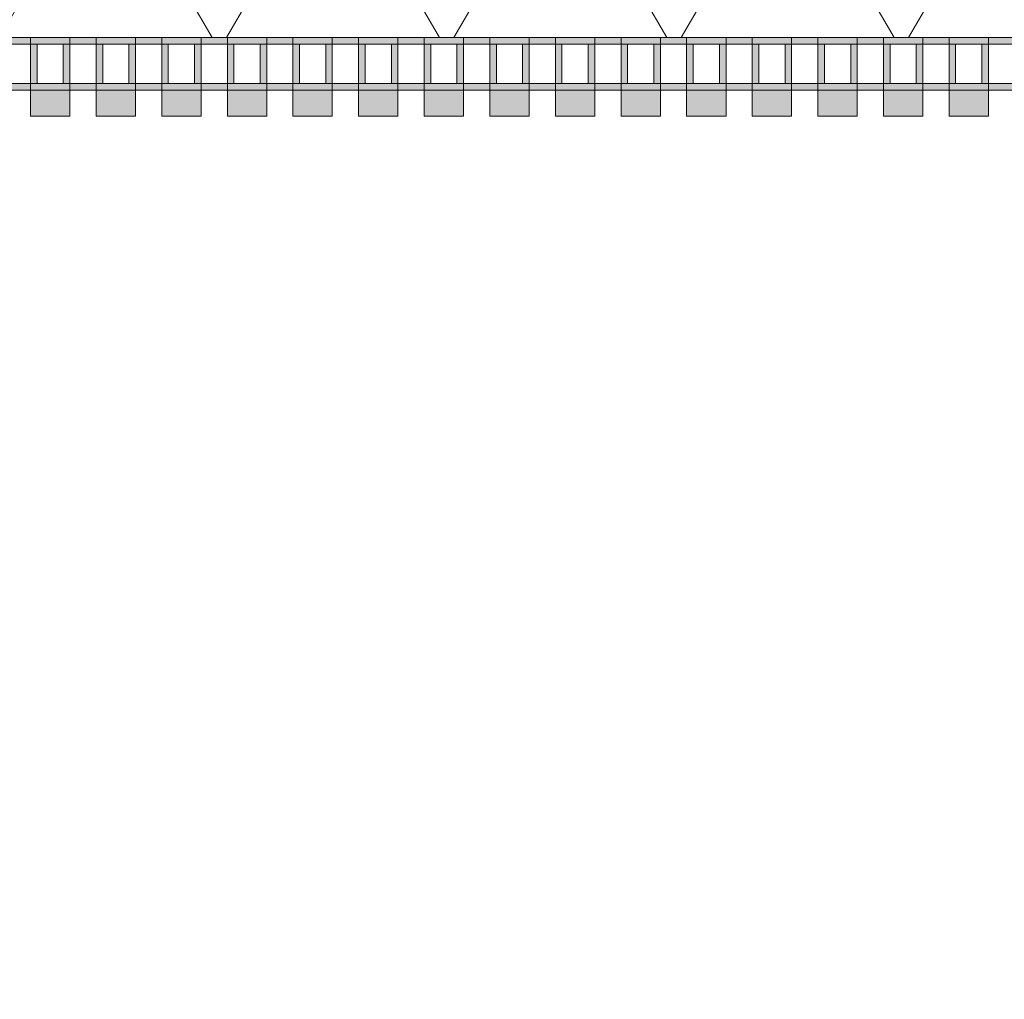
# Model space of a CAD drawing. Header units: metres. Extents: x -167 to 233, y -155 to 122.
# Tile 96 of 176: x 50.424 to 51.174, y 27.477 to 28.223. Entities that reach past the tile are written whole.
import ezdxf

# ---------------------------------------------------------------- set-up
doc = ezdxf.new("R2010")
doc.units = ezdxf.units.M
doc.header["$MEASUREMENT"] = 0
doc.layers.add('50 Sanitäreinrichtung', color=7, linetype='Continuous')
doc.layers.add('94 Genehmigungsplanung Bemaßung', color=7, linetype='Continuous')
doc.styles.add('ERSTELLTER_STIL_1', font='arial.ttf')
doc.dimstyles.new('ERSTELLTER_STIL__1', dxfattribs={"dimtxt": 0.25, "dimasz": 0.19, "dimexe": 0.18, "dimexo": 0.1, "dimgap": 0, "dimtad": 1, "dimtih": 1, "dimtoh": 1, "dimzin": 0, "dimdsep": 46, "dimtxsty": 'ERSTELLTER_STIL_1', "dimblk": 'ARROWHEAD_6', "dimblk1": 'ARROWHEAD_6', "dimblk2": 'ARROWHEAD_6', "dimcen": 0.09, "dimclrd": 7, "dimclre": 7, "dimclrt": 7, "dimazin": 0, "dimtfac": 1, "dimtdec": 4, "dimtmove": 0, "dimatfit": 3, "dimfxl": 1, "dimtolj": 1, "dimtzin": 0, "dimarcsym": 0})
doc.dimstyles.new('ERSTELLTER_STIL__2', dxfattribs={"dimtxt": 0.25, "dimasz": 0.19, "dimexe": 0.18, "dimexo": 0.1, "dimgap": 0, "dimtad": 1, "dimzin": 0, "dimdsep": 46, "dimtxsty": 'ERSTELLTER_STIL_1', "dimblk": 'ARROWHEAD_6', "dimblk1": 'ARROWHEAD_6', "dimblk2": 'ARROWHEAD_6', "dimcen": 0.09, "dimclrd": 7, "dimclre": 7, "dimclrt": 7, "dimazin": 0, "dimtfac": 1, "dimtdec": 4, "dimtmove": 0, "dimatfit": 3, "dimfxl": 1, "dimtolj": 1, "dimtzin": 0, "dimarcsym": 0})

# ---------------------------------------------------------------- blocks, each defined once
blk = doc.blocks.new('Rechteck Raster Kassetten Fassade - ACB_2')
at = {"layer": '50 Sanitäreinrichtung', "linetype": 'Continuous', "lineweight": 0, "true_color": 0x9e9e9e}
for points in [[(12.64, 0.17), (12.64, 0.19), (12.61, 0.19), (12.61, 0.17)], [(12.69, 0.17), (12.69, 0.19), (12.66, 0.19), (12.66, 0.17)], [(12.74, 0.17), (12.74, 0.19), (12.71, 0.19), (12.71, 0.17)], [(12.79, 0.17), (12.79, 0.19), (12.76, 0.19), (12.76, 0.17)], [(12.84, 0.17), (12.84, 0.19), (12.81, 0.19), (12.81, 0.17)], [(12.89, 0.17), (12.89, 0.19), (12.86, 0.19), (12.86, 0.17)], [(12.94, 0.17), (12.94, 0.19), (12.91, 0.19), (12.91, 0.17)], [(12.99, 0.17), (12.99, 0.19), (12.96, 0.19), (12.96, 0.17)], [(13.04, 0.17), (13.04, 0.19), (13.01, 0.19), (13.01, 0.17)], [(13.09, 0.17), (13.09, 0.19), (13.06, 0.19), (13.06, 0.17)], [(13.14, 0.17), (13.14, 0.19), (13.11, 0.19), (13.11, 0.17)], [(13.19, 0.17), (13.19, 0.19), (13.16, 0.19), (13.16, 0.17)], [(13.24, 0.17), (13.24, 0.19), (13.21, 0.19), (13.21, 0.17)], [(13.29, 0.17), (13.29, 0.19), (13.26, 0.19), (13.26, 0.17)], [(13.34, 0.17), (13.34, 0.19), (13.31, 0.19), (13.31, 0.17)], [(12.56, 0.13), (12.61, 0.13), (12.61, 0.135), (12.565, 0.135), (12.565, 0.165), (12.61, 0.165), (12.61, 0.17), (12.56, 0.17)], [(12.61, 0.13), (12.66, 0.13), (12.66, 0.135), (12.615, 0.135), (12.615, 0.165), (12.66, 0.165), (12.66, 0.17), (12.61, 0.17)], [(12.66, 0.13), (12.71, 0.13), (12.71, 0.135), (12.665, 0.135), (12.665, 0.165), (12.71, 0.165), (12.71, 0.17), (12.66, 0.17)], [(12.71, 0.13), (12.76, 0.13), (12.76, 0.135), (12.715, 0.135), (12.715, 0.165), (12.76, 0.165), (12.76, 0.17), (12.71, 0.17)], [(12.76, 0.13), (12.81, 0.13), (12.81, 0.135), (12.765, 0.135), (12.765, 0.165), (12.81, 0.165), (12.81, 0.17), (12.76, 0.17)], [(12.81, 0.13), (12.86, 0.13), (12.86, 0.135), (12.815, 0.135), (12.815, 0.165), (12.86, 0.165), (12.86, 0.17), (12.81, 0.17)], [(12.86, 0.13), (12.91, 0.13), (12.91, 0.135), (12.865, 0.135), (12.865, 0.165), (12.91, 0.165), (12.91, 0.17), (12.86, 0.17)], [(12.91, 0.13), (12.96, 0.13), (12.96, 0.135), (12.915, 0.135), (12.915, 0.165), (12.96, 0.165), (12.96, 0.17), (12.91, 0.17)], [(12.96, 0.17), (12.96, 0.13), (13.01, 0.13), (13.01, 0.135), (12.965, 0.135), (12.965, 0.165), (13.01, 0.165), (13.01, 0.17)], [(13.01, 0.13), (13.06, 0.13), (13.06, 0.135), (13.015, 0.135), (13.015, 0.165), (13.06, 0.165), (13.06, 0.17), (13.01, 0.17)], [(13.06, 0.13), (13.11, 0.13), (13.11, 0.135), (13.065, 0.135), (13.065, 0.165), (13.11, 0.165), (13.11, 0.17), (13.06, 0.17)], [(13.11, 0.13), (13.16, 0.13), (13.16, 0.135), (13.115, 0.135), (13.115, 0.165), (13.16, 0.165), (13.16, 0.17), (13.11, 0.17)], [(13.16, 0.13), (13.21, 0.13), (13.21, 0.135), (13.165, 0.135), (13.165, 0.165), (13.21, 0.165), (13.21, 0.17), (13.16, 0.17)], [(13.21, 0.13), (13.26, 0.13), (13.26, 0.135), (13.215, 0.135), (13.215, 0.165), (13.26, 0.165), (13.26, 0.17), (13.21, 0.17)], [(13.26, 0.13), (13.31, 0.13), (13.31, 0.135), (13.265, 0.135), (13.265, 0.165), (13.31, 0.165), (13.31, 0.17), (13.26, 0.17)], [(13.31, 0.13), (13.36, 0.13), (13.36, 0.135), (13.315, 0.135), (13.315, 0.165), (13.36, 0.165), (13.36, 0.17), (13.31, 0.17)], [(12.635, 0.165), (12.635, 0.135), (12.64, 0.135), (12.64, 0.165)], [(12.685, 0.165), (12.685, 0.135), (12.69, 0.135), (12.69, 0.165)], [(12.735, 0.165), (12.735, 0.135), (12.74, 0.135), (12.74, 0.165)], [(12.785, 0.165), (12.785, 0.135), (12.79, 0.135), (12.79, 0.165)], [(12.835, 0.165), (12.835, 0.135), (12.84, 0.135), (12.84, 0.165)], [(12.885, 0.165), (12.885, 0.135), (12.89, 0.135), (12.89, 0.165)], [(12.935, 0.165), (12.935, 0.135), (12.94, 0.135), (12.94, 0.165)], [(12.985, 0.135), (12.99, 0.135), (12.99, 0.165), (12.985, 0.165)], [(13.035, 0.135), (13.04, 0.135), (13.04, 0.165), (13.035, 0.165)], [(13.085, 0.165), (13.085, 0.135), (13.09, 0.135), (13.09, 0.165)], [(13.135, 0.165), (13.135, 0.135), (13.14, 0.135), (13.14, 0.165)], [(13.185, 0.165), (13.185, 0.135), (13.19, 0.135), (13.19, 0.165)], [(13.235, 0.165), (13.235, 0.135), (13.24, 0.135), (13.24, 0.165)], [(13.285, 0.165), (13.285, 0.135), (13.29, 0.135), (13.29, 0.165)], [(13.335, 0.165), (13.335, 0.135), (13.34, 0.135), (13.34, 0.165)]]:
    blk.add_hatch(color=253, dxfattribs=at).paths.add_polyline_path(points)
at = {"layer": '50 Sanitäreinrichtung', "linetype": 'Continuous', "lineweight": 18}
h = blk.add_hatch(dxfattribs=at)
h.set_pattern_fill('Dämmung__weich_0001', color=8, style=0, pattern_type=2)
h.set_pattern_definition([(60, (0, 0), (-0.1299038, 0.075), []), (120, (0, 0), (0.1299038, 0.075), [])])
h.paths.add_polyline_path([(0, 0), (20.25, 0), (20.38, 0.13), (0, 0.13)])
at = {"layer": '50 Sanitäreinrichtung', "color": 251, "linetype": 'Continuous', "lineweight": 18, "true_color": 0x5f5f5f}
for p, q in [((12.64, 0.19), (12.61, 0.19)), ((12.61, 0.19), (12.61, 0.17)), ((12.64, 0.19), (12.61, 0.19)), ((12.61, 0.19), (12.61, 0.17)), ((12.64, 0.19), (12.64, 0.17)), ((12.64, 0.19), (12.64, 0.17)), ((12.69, 0.19), (12.66, 0.19)), ((12.66, 0.19), (12.66, 0.17)), ((12.69, 0.19), (12.66, 0.19)), ((12.66, 0.19), (12.66, 0.17)), ((12.69, 0.19), (12.69, 0.17)), ((12.69, 0.19), (12.69, 0.17)), ((12.74, 0.19), (12.71, 0.19)), ((12.71, 0.19), (12.71, 0.17)), ((12.74, 0.19), (12.71, 0.19)), ((12.71, 0.19), (12.71, 0.17)), ((12.74, 0.19), (12.74, 0.17)), ((12.74, 0.19), (12.74, 0.17)), ((12.79, 0.19), (12.76, 0.19)), ((12.76, 0.19), (12.76, 0.17)), ((12.79, 0.19), (12.76, 0.19)), ((12.76, 0.19), (12.76, 0.17)), ((12.79, 0.19), (12.79, 0.17)), ((12.79, 0.19), (12.79, 0.17)), ((12.84, 0.19), (12.81, 0.19)), ((12.81, 0.19), (12.81, 0.17)), ((12.84, 0.19), (12.81, 0.19)), ((12.81, 0.19), (12.81, 0.17)), ((12.84, 0.19), (12.84, 0.17)), ((12.84, 0.19), (12.84, 0.17)), ((12.89, 0.19), (12.86, 0.19)), ((12.86, 0.19), (12.86, 0.17)), ((12.89, 0.19), (12.86, 0.19)), ((12.86, 0.19), (12.86, 0.17)), ((12.89, 0.19), (12.89, 0.17)), ((12.89, 0.19), (12.89, 0.17)), ((12.94, 0.19), (12.91, 0.19)), ((12.91, 0.19), (12.91, 0.17)), ((12.94, 0.19), (12.91, 0.19)), ((12.91, 0.19), (12.91, 0.17)), ((12.94, 0.19), (12.94, 0.17)), ((12.94, 0.19), (12.94, 0.17)), ((12.99, 0.19), (12.96, 0.19)), ((12.96, 0.19), (12.96, 0.17)), ((12.99, 0.19), (12.96, 0.19)), ((12.96, 0.19), (12.96, 0.17)), ((12.99, 0.19), (12.99, 0.17)), ((12.99, 0.19), (12.99, 0.17)), ((13.04, 0.19), (13.01, 0.19)), ((13.01, 0.19), (13.01, 0.17)), ((13.04, 0.19), (13.01, 0.19)), ((13.01, 0.19), (13.01, 0.17)), ((13.04, 0.19), (13.04, 0.17)), ((13.04, 0.19), (13.04, 0.17)), ((13.09, 0.19), (13.06, 0.19)), ((13.06, 0.19), (13.06, 0.17)), ((13.09, 0.19), (13.06, 0.19)), ((13.06, 0.19), (13.06, 0.17)), ((13.09, 0.19), (13.09, 0.17)), ((13.09, 0.19), (13.09, 0.17)), ((13.14, 0.19), (13.11, 0.19)), ((13.11, 0.19), (13.11, 0.17)), ((13.14, 0.19), (13.11, 0.19)), ((13.11, 0.19), (13.11, 0.17)), ((13.14, 0.19), (13.14, 0.17)), ((13.14, 0.19), (13.14, 0.17)), ((13.19, 0.19), (13.16, 0.19)), ((13.16, 0.19), (13.16, 0.17)), ((13.19, 0.19), (13.16, 0.19)), ((13.16, 0.19), (13.16, 0.17)), ((13.19, 0.19), (13.19, 0.17)), ((13.19, 0.19), (13.19, 0.17)), ((13.24, 0.19), (13.21, 0.19)), ((13.21, 0.19), (13.21, 0.17)), ((13.24, 0.19), (13.21, 0.19)), ((13.21, 0.19), (13.21, 0.17)), ((13.24, 0.19), (13.24, 0.17)), ((13.24, 0.19), (13.24, 0.17)), ((13.29, 0.19), (13.26, 0.19)), ((13.26, 0.19), (13.26, 0.17)), ((13.29, 0.19), (13.26, 0.19)), ((13.26, 0.19), (13.26, 0.17)), ((13.29, 0.19), (13.29, 0.17)), ((13.29, 0.19), (13.29, 0.17)), ((13.34, 0.19), (13.31, 0.19)), ((13.31, 0.19), (13.31, 0.17)), ((13.34, 0.19), (13.31, 0.19)), ((13.31, 0.19), (13.31, 0.17)), ((13.34, 0.19), (13.34, 0.17)), ((13.34, 0.19), (13.34, 0.17)), ((12.64, 0.17), (12.56, 0.17)), ((12.64, 0.17), (12.56, 0.17)), ((12.69, 0.17), (12.61, 0.17)), ((12.61, 0.17), (12.61, 0.165)), ((12.69, 0.17), (12.61, 0.17)), ((12.61, 0.17), (12.61, 0.165)), ((12.64, 0.17), (12.61, 0.17)), ((12.64, 0.17), (12.61, 0.17)), ((12.64, 0.17), (12.64, 0.165)), ((12.64, 0.17), (12.64, 0.165)), ((12.74, 0.17), (12.66, 0.17)), ((12.66, 0.17), (12.66, 0.165)), ((12.74, 0.17), (12.66, 0.17)), ((12.66, 0.17), (12.66, 0.165)), ((12.69, 0.17), (12.66, 0.17)), ((12.69, 0.17), (12.66, 0.17)), ((12.69, 0.17), (12.69, 0.165)), ((12.69, 0.17), (12.69, 0.165)), ((12.79, 0.17), (12.71, 0.17)), ((12.71, 0.17), (12.71, 0.165)), ((12.79, 0.17), (12.71, 0.17)), ((12.71, 0.17), (12.71, 0.165)), ((12.74, 0.17), (12.71, 0.17)), ((12.74, 0.17), (12.71, 0.17)), ((12.74, 0.17), (12.74, 0.165)), ((12.74, 0.17), (12.74, 0.165)), ((12.84, 0.17), (12.76, 0.17)), ((12.76, 0.17), (12.76, 0.165)), ((12.84, 0.17), (12.76, 0.17)), ((12.76, 0.17), (12.76, 0.165)), ((12.79, 0.17), (12.76, 0.17)), ((12.79, 0.17), (12.76, 0.17)), ((12.79, 0.17), (12.79, 0.165)), ((12.79, 0.17), (12.79, 0.165)), ((12.89, 0.17), (12.81, 0.17)), ((12.81, 0.17), (12.81, 0.165)), ((12.89, 0.17), (12.81, 0.17)), ((12.81, 0.17), (12.81, 0.165)), ((12.84, 0.17), (12.81, 0.17)), ((12.84, 0.17), (12.81, 0.17)), ((12.84, 0.17), (12.84, 0.165)), ((12.84, 0.17), (12.84, 0.165)), ((12.94, 0.17), (12.86, 0.17)), ((12.86, 0.17), (12.86, 0.165)), ((12.94, 0.17), (12.86, 0.17)), ((12.86, 0.17), (12.86, 0.165)), ((12.89, 0.17), (12.86, 0.17)), ((12.89, 0.17), (12.86, 0.17)), ((12.89, 0.17), (12.89, 0.165)), ((12.89, 0.17), (12.89, 0.165)), ((12.99, 0.17), (12.91, 0.17)), ((12.91, 0.17), (12.91, 0.165)), ((12.99, 0.17), (12.91, 0.17)), ((12.91, 0.17), (12.91, 0.165)), ((12.94, 0.17), (12.91, 0.17)), ((12.94, 0.17), (12.91, 0.17)), ((12.94, 0.17), (12.94, 0.165)), ((12.94, 0.17), (12.94, 0.165)), ((13.04, 0.17), (12.96, 0.17)), ((12.96, 0.17), (12.96, 0.165)), ((13.04, 0.17), (12.96, 0.17)), ((12.96, 0.17), (12.96, 0.165)), ((12.99, 0.17), (12.96, 0.17)), ((12.99, 0.17), (12.96, 0.17)), ((12.99, 0.17), (12.99, 0.165)), ((12.99, 0.17), (12.99, 0.165)), ((13.09, 0.17), (13.01, 0.17)), ((13.01, 0.17), (13.01, 0.165)), ((13.09, 0.17), (13.01, 0.17)), ((13.01, 0.17), (13.01, 0.165)), ((13.04, 0.17), (13.01, 0.17)), ((13.04, 0.17), (13.01, 0.17)), ((13.04, 0.17), (13.04, 0.165)), ((13.04, 0.17), (13.04, 0.165)), ((13.14, 0.17), (13.06, 0.17)), ((13.06, 0.17), (13.06, 0.165)), ((13.14, 0.17), (13.06, 0.17)), ((13.06, 0.17), (13.06, 0.165)), ((13.09, 0.17), (13.06, 0.17)), ((13.09, 0.17), (13.06, 0.17)), ((13.09, 0.17), (13.09, 0.165)), ((13.09, 0.17), (13.09, 0.165)), ((13.19, 0.17), (13.11, 0.17)), ((13.11, 0.17), (13.11, 0.165)), ((13.19, 0.17), (13.11, 0.17)), ((13.11, 0.17), (13.11, 0.165)), ((13.14, 0.17), (13.11, 0.17)), ((13.14, 0.17), (13.11, 0.17)), ((13.14, 0.17), (13.14, 0.165)), ((13.14, 0.17), (13.14, 0.165)), ((13.24, 0.17), (13.16, 0.17)), ((13.16, 0.17), (13.16, 0.165)), ((13.24, 0.17), (13.16, 0.17)), ((13.16, 0.17), (13.16, 0.165)), ((13.19, 0.17), (13.16, 0.17)), ((13.19, 0.17), (13.16, 0.17)), ((13.19, 0.17), (13.19, 0.165)), ((13.19, 0.17), (13.19, 0.165)), ((13.29, 0.17), (13.21, 0.17)), ((13.21, 0.17), (13.21, 0.165)), ((13.29, 0.17), (13.21, 0.17)), ((13.21, 0.17), (13.21, 0.165)), ((13.24, 0.17), (13.21, 0.17)), ((13.24, 0.17), (13.21, 0.17)), ((13.24, 0.17), (13.24, 0.165)), ((13.24, 0.17), (13.24, 0.165)), ((13.34, 0.17), (13.26, 0.17)), ((13.26, 0.17), (13.26, 0.165)), ((13.34, 0.17), (13.26, 0.17)), ((13.26, 0.17), (13.26, 0.165)), ((13.29, 0.17), (13.26, 0.17)), ((13.29, 0.17), (13.26, 0.17)), ((13.29, 0.17), (13.29, 0.165)), ((13.29, 0.17), (13.29, 0.165)), ((13.39, 0.17), (13.31, 0.17)), ((13.31, 0.17), (13.31, 0.165)), ((13.39, 0.17), (13.31, 0.17)), ((13.31, 0.17), (13.31, 0.165)), ((13.34, 0.17), (13.31, 0.17)), ((13.34, 0.17), (13.31, 0.17)), ((13.34, 0.17), (13.34, 0.165)), ((13.34, 0.17), (13.34, 0.165)), ((12.61, 0.165), (12.59, 0.165)), ((12.61, 0.165), (12.59, 0.165)), ((12.615, 0.165), (12.61, 0.165)), ((12.61, 0.165), (12.61, 0.135)), ((12.615, 0.165), (12.61, 0.165)), ((12.61, 0.165), (12.61, 0.135)), ((12.635, 0.165), (12.615, 0.165)), ((12.615, 0.165), (12.615, 0.135)), ((12.635, 0.165), (12.615, 0.165)), ((12.635, 0.165), (12.615, 0.165)), ((12.615, 0.165), (12.615, 0.135)), ((12.635, 0.165), (12.615, 0.165)), ((12.635, 0.165), (12.635, 0.135)), ((12.64, 0.165), (12.635, 0.165)), ((12.635, 0.165), (12.635, 0.135)), ((12.64, 0.165), (12.635, 0.165)), ((12.64, 0.165), (12.64, 0.135)), ((12.66, 0.165), (12.64, 0.165)), ((12.64, 0.165), (12.64, 0.135)), ((12.66, 0.165), (12.64, 0.165)), ((12.665, 0.165), (12.66, 0.165)), ((12.66, 0.165), (12.66, 0.135)), ((12.665, 0.165), (12.66, 0.165)), ((12.66, 0.165), (12.66, 0.135)), ((12.685, 0.165), (12.665, 0.165)), ((12.665, 0.165), (12.665, 0.135)), ((12.685, 0.165), (12.665, 0.165)), ((12.685, 0.165), (12.665, 0.165)), ((12.665, 0.165), (12.665, 0.135)), ((12.685, 0.165), (12.665, 0.165)), ((12.685, 0.165), (12.685, 0.135)), ((12.69, 0.165), (12.685, 0.165)), ((12.685, 0.165), (12.685, 0.135)), ((12.69, 0.165), (12.685, 0.165)), ((12.69, 0.165), (12.69, 0.135)), ((12.71, 0.165), (12.69, 0.165)), ((12.69, 0.165), (12.69, 0.135)), ((12.71, 0.165), (12.69, 0.165)), ((12.715, 0.165), (12.71, 0.165)), ((12.71, 0.165), (12.71, 0.135)), ((12.715, 0.165), (12.71, 0.165)), ((12.71, 0.165), (12.71, 0.135)), ((12.735, 0.165), (12.715, 0.165)), ((12.715, 0.165), (12.715, 0.135)), ((12.735, 0.165), (12.715, 0.165)), ((12.735, 0.165), (12.715, 0.165)), ((12.715, 0.165), (12.715, 0.135)), ((12.735, 0.165), (12.715, 0.165)), ((12.735, 0.165), (12.735, 0.135)), ((12.74, 0.165), (12.735, 0.165)), ((12.735, 0.165), (12.735, 0.135)), ((12.74, 0.165), (12.735, 0.165)), ((12.74, 0.165), (12.74, 0.135)), ((12.76, 0.165), (12.74, 0.165)), ((12.74, 0.165), (12.74, 0.135)), ((12.76, 0.165), (12.74, 0.165)), ((12.765, 0.165), (12.76, 0.165)), ((12.76, 0.165), (12.76, 0.135)), ((12.765, 0.165), (12.76, 0.165)), ((12.76, 0.165), (12.76, 0.135)), ((12.785, 0.165), (12.765, 0.165)), ((12.765, 0.165), (12.765, 0.135)), ((12.785, 0.165), (12.765, 0.165)), ((12.785, 0.165), (12.765, 0.165)), ((12.765, 0.165), (12.765, 0.135)), ((12.785, 0.165), (12.765, 0.165)), ((12.785, 0.165), (12.785, 0.135)), ((12.79, 0.165), (12.785, 0.165)), ((12.785, 0.165), (12.785, 0.135)), ((12.79, 0.165), (12.785, 0.165)), ((12.79, 0.165), (12.79, 0.135)), ((12.81, 0.165), (12.79, 0.165)), ((12.79, 0.165), (12.79, 0.135)), ((12.81, 0.165), (12.79, 0.165)), ((12.815, 0.165), (12.81, 0.165)), ((12.81, 0.165), (12.81, 0.135)), ((12.815, 0.165), (12.81, 0.165)), ((12.81, 0.165), (12.81, 0.135)), ((12.835, 0.165), (12.815, 0.165)), ((12.815, 0.165), (12.815, 0.135)), ((12.835, 0.165), (12.815, 0.165)), ((12.835, 0.165), (12.815, 0.165)), ((12.815, 0.165), (12.815, 0.135)), ((12.835, 0.165), (12.815, 0.165)), ((12.835, 0.165), (12.835, 0.135)), ((12.84, 0.165), (12.835, 0.165)), ((12.835, 0.165), (12.835, 0.135)), ((12.84, 0.165), (12.835, 0.165)), ((12.84, 0.165), (12.84, 0.135)), ((12.86, 0.165), (12.84, 0.165)), ((12.84, 0.165), (12.84, 0.135)), ((12.86, 0.165), (12.84, 0.165)), ((12.865, 0.165), (12.86, 0.165)), ((12.86, 0.165), (12.86, 0.135)), ((12.865, 0.165), (12.86, 0.165)), ((12.86, 0.165), (12.86, 0.135)), ((12.885, 0.165), (12.865, 0.165)), ((12.865, 0.165), (12.865, 0.135)), ((12.885, 0.165), (12.865, 0.165)), ((12.885, 0.165), (12.865, 0.165)), ((12.865, 0.165), (12.865, 0.135)), ((12.885, 0.165), (12.865, 0.165)), ((12.885, 0.165), (12.885, 0.135)), ((12.89, 0.165), (12.885, 0.165)), ((12.885, 0.165), (12.885, 0.135)), ((12.89, 0.165), (12.885, 0.165)), ((12.89, 0.165), (12.89, 0.135)), ((12.91, 0.165), (12.89, 0.165)), ((12.89, 0.165), (12.89, 0.135)), ((12.91, 0.165), (12.89, 0.165)), ((12.915, 0.165), (12.91, 0.165)), ((12.91, 0.165), (12.91, 0.135)), ((12.915, 0.165), (12.91, 0.165)), ((12.91, 0.165), (12.91, 0.135)), ((12.935, 0.165), (12.915, 0.165)), ((12.915, 0.165), (12.915, 0.135)), ((12.935, 0.165), (12.915, 0.165)), ((12.935, 0.165), (12.915, 0.165)), ((12.915, 0.165), (12.915, 0.135)), ((12.935, 0.165), (12.915, 0.165)), ((12.935, 0.165), (12.935, 0.135)), ((12.94, 0.165), (12.935, 0.165)), ((12.935, 0.165), (12.935, 0.135)), ((12.94, 0.165), (12.935, 0.165)), ((12.94, 0.165), (12.94, 0.135)), ((12.96, 0.165), (12.94, 0.165)), ((12.94, 0.165), (12.94, 0.135)), ((12.96, 0.165), (12.94, 0.165)), ((12.965, 0.165), (12.96, 0.165)), ((12.96, 0.165), (12.96, 0.135)), ((12.965, 0.165), (12.96, 0.165)), ((12.96, 0.165), (12.96, 0.135)), ((12.985, 0.165), (12.965, 0.165)), ((12.965, 0.165), (12.965, 0.135)), ((12.985, 0.165), (12.965, 0.165)), ((12.985, 0.165), (12.965, 0.165)), ((12.965, 0.165), (12.965, 0.135)), ((12.985, 0.165), (12.965, 0.165)), ((12.985, 0.165), (12.985, 0.135)), ((12.99, 0.165), (12.985, 0.165)), ((12.985, 0.165), (12.985, 0.135)), ((12.99, 0.165), (12.985, 0.165)), ((12.99, 0.165), (12.99, 0.135)), ((13.01, 0.165), (12.99, 0.165)), ((12.99, 0.165), (12.99, 0.135)), ((13.01, 0.165), (12.99, 0.165)), ((13.015, 0.165), (13.01, 0.165)), ((13.01, 0.165), (13.01, 0.135)), ((13.015, 0.165), (13.01, 0.165)), ((13.01, 0.165), (13.01, 0.135)), ((13.035, 0.165), (13.015, 0.165)), ((13.015, 0.165), (13.015, 0.135)), ((13.035, 0.165), (13.015, 0.165)), ((13.035, 0.165), (13.015, 0.165)), ((13.015, 0.165), (13.015, 0.135)), ((13.035, 0.165), (13.015, 0.165)), ((13.035, 0.165), (13.035, 0.135)), ((13.04, 0.165), (13.035, 0.165)), ((13.035, 0.165), (13.035, 0.135)), ((13.04, 0.165), (13.035, 0.165)), ((13.04, 0.165), (13.04, 0.135)), ((13.06, 0.165), (13.04, 0.165)), ((13.04, 0.165), (13.04, 0.135)), ((13.06, 0.165), (13.04, 0.165)), ((13.065, 0.165), (13.06, 0.165)), ((13.06, 0.165), (13.06, 0.135)), ((13.065, 0.165), (13.06, 0.165)), ((13.06, 0.165), (13.06, 0.135)), ((13.085, 0.165), (13.065, 0.165)), ((13.065, 0.165), (13.065, 0.135)), ((13.085, 0.165), (13.065, 0.165)), ((13.085, 0.165), (13.065, 0.165)), ((13.065, 0.165), (13.065, 0.135)), ((13.085, 0.165), (13.065, 0.165)), ((13.085, 0.165), (13.085, 0.135)), ((13.09, 0.165), (13.085, 0.165)), ((13.085, 0.165), (13.085, 0.135)), ((13.09, 0.165), (13.085, 0.165)), ((13.09, 0.165), (13.09, 0.135)), ((13.11, 0.165), (13.09, 0.165)), ((13.09, 0.165), (13.09, 0.135)), ((13.11, 0.165), (13.09, 0.165)), ((13.115, 0.165), (13.11, 0.165)), ((13.11, 0.165), (13.11, 0.135)), ((13.115, 0.165), (13.11, 0.165)), ((13.11, 0.165), (13.11, 0.135)), ((13.135, 0.165), (13.115, 0.165)), ((13.115, 0.165), (13.115, 0.135)), ((13.135, 0.165), (13.115, 0.165)), ((13.135, 0.165), (13.115, 0.165)), ((13.115, 0.165), (13.115, 0.135)), ((13.135, 0.165), (13.115, 0.165)), ((13.135, 0.165), (13.135, 0.135)), ((13.14, 0.165), (13.135, 0.165)), ((13.135, 0.165), (13.135, 0.135)), ((13.14, 0.165), (13.135, 0.165)), ((13.14, 0.165), (13.14, 0.135)), ((13.16, 0.165), (13.14, 0.165)), ((13.14, 0.165), (13.14, 0.135)), ((13.16, 0.165), (13.14, 0.165)), ((13.165, 0.165), (13.16, 0.165)), ((13.16, 0.165), (13.16, 0.135)), ((13.165, 0.165), (13.16, 0.165)), ((13.16, 0.165), (13.16, 0.135)), ((13.185, 0.165), (13.165, 0.165)), ((13.165, 0.165), (13.165, 0.135)), ((13.185, 0.165), (13.165, 0.165)), ((13.185, 0.165), (13.165, 0.165)), ((13.165, 0.165), (13.165, 0.135)), ((13.185, 0.165), (13.165, 0.165)), ((13.185, 0.165), (13.185, 0.135)), ((13.19, 0.165), (13.185, 0.165)), ((13.185, 0.165), (13.185, 0.135)), ((13.19, 0.165), (13.185, 0.165)), ((13.19, 0.165), (13.19, 0.135)), ((13.21, 0.165), (13.19, 0.165)), ((13.19, 0.165), (13.19, 0.135)), ((13.21, 0.165), (13.19, 0.165)), ((13.215, 0.165), (13.21, 0.165)), ((13.21, 0.165), (13.21, 0.135)), ((13.215, 0.165), (13.21, 0.165)), ((13.21, 0.165), (13.21, 0.135)), ((13.235, 0.165), (13.215, 0.165)), ((13.215, 0.165), (13.215, 0.135)), ((13.235, 0.165), (13.215, 0.165)), ((13.235, 0.165), (13.215, 0.165)), ((13.215, 0.165), (13.215, 0.135)), ((13.235, 0.165), (13.215, 0.165)), ((13.235, 0.165), (13.235, 0.135)), ((13.24, 0.165), (13.235, 0.165)), ((13.235, 0.165), (13.235, 0.135)), ((13.24, 0.165), (13.235, 0.165)), ((13.24, 0.165), (13.24, 0.135)), ((13.26, 0.165), (13.24, 0.165)), ((13.24, 0.165), (13.24, 0.135)), ((13.26, 0.165), (13.24, 0.165)), ((13.265, 0.165), (13.26, 0.165)), ((13.26, 0.165), (13.26, 0.135)), ((13.265, 0.165), (13.26, 0.165)), ((13.26, 0.165), (13.26, 0.135)), ((13.285, 0.165), (13.265, 0.165)), ((13.265, 0.165), (13.265, 0.135)), ((13.285, 0.165), (13.265, 0.165)), ((13.285, 0.165), (13.265, 0.165)), ((13.265, 0.165), (13.265, 0.135)), ((13.285, 0.165), (13.265, 0.165)), ((13.285, 0.165), (13.285, 0.135)), ((13.29, 0.165), (13.285, 0.165)), ((13.285, 0.165), (13.285, 0.135)), ((13.29, 0.165), (13.285, 0.165)), ((13.29, 0.165), (13.29, 0.135)), ((13.31, 0.165), (13.29, 0.165)), ((13.29, 0.165), (13.29, 0.135)), ((13.31, 0.165), (13.29, 0.165)), ((13.315, 0.165), (13.31, 0.165)), ((13.31, 0.165), (13.31, 0.135)), ((13.315, 0.165), (13.31, 0.165)), ((13.31, 0.165), (13.31, 0.135)), ((13.335, 0.165), (13.315, 0.165)), ((13.315, 0.165), (13.315, 0.135)), ((13.335, 0.165), (13.315, 0.165)), ((13.335, 0.165), (13.315, 0.165)), ((13.315, 0.165), (13.315, 0.135)), ((13.335, 0.165), (13.315, 0.165)), ((13.335, 0.165), (13.335, 0.135)), ((13.34, 0.165), (13.335, 0.165)), ((13.335, 0.165), (13.335, 0.135)), ((13.34, 0.165), (13.335, 0.165)), ((13.34, 0.165), (13.34, 0.135)), ((13.36, 0.165), (13.34, 0.165)), ((13.34, 0.165), (13.34, 0.135)), ((13.36, 0.165), (13.34, 0.165)), ((20.38, 0.13), (0, 0.13)), ((12.64, 0.13), (12.56, 0.13)), ((12.64, 0.13), (12.56, 0.13)), ((12.61, 0.135), (12.59, 0.135)), ((12.61, 0.135), (12.59, 0.135)), ((12.615, 0.135), (12.61, 0.135)), ((12.61, 0.135), (12.61, 0.13)), ((12.615, 0.135), (12.61, 0.135)), ((12.61, 0.135), (12.61, 0.13)), ((12.69, 0.13), (12.61, 0.13)), ((12.69, 0.13), (12.61, 0.13)), ((12.635, 0.135), (12.615, 0.135)), ((12.635, 0.135), (12.615, 0.135)), ((12.635, 0.135), (12.615, 0.135)), ((12.635, 0.135), (12.615, 0.135)), ((12.64, 0.135), (12.635, 0.135)), ((12.64, 0.135), (12.635, 0.135)), ((12.64, 0.135), (12.64, 0.13)), ((12.66, 0.135), (12.64, 0.135)), ((12.64, 0.135), (12.64, 0.13)), ((12.66, 0.135), (12.64, 0.135)), ((12.665, 0.135), (12.66, 0.135)), ((12.66, 0.135), (12.66, 0.13)), ((12.665, 0.135), (12.66, 0.135)), ((12.66, 0.135), (12.66, 0.13)), ((12.74, 0.13), (12.66, 0.13)), ((12.74, 0.13), (12.66, 0.13)), ((12.685, 0.135), (12.665, 0.135)), ((12.685, 0.135), (12.665, 0.135)), ((12.685, 0.135), (12.665, 0.135)), ((12.685, 0.135), (12.665, 0.135)), ((12.69, 0.135), (12.685, 0.135)), ((12.69, 0.135), (12.685, 0.135)), ((12.69, 0.135), (12.69, 0.13)), ((12.71, 0.135), (12.69, 0.135)), ((12.69, 0.135), (12.69, 0.13)), ((12.71, 0.135), (12.69, 0.135)), ((12.715, 0.135), (12.71, 0.135)), ((12.71, 0.135), (12.71, 0.13)), ((12.715, 0.135), (12.71, 0.135)), ((12.71, 0.135), (12.71, 0.13)), ((12.79, 0.13), (12.71, 0.13)), ((12.79, 0.13), (12.71, 0.13)), ((12.735, 0.135), (12.715, 0.135)), ((12.735, 0.135), (12.715, 0.135)), ((12.735, 0.135), (12.715, 0.135)), ((12.735, 0.135), (12.715, 0.135)), ((12.74, 0.135), (12.735, 0.135)), ((12.74, 0.135), (12.735, 0.135)), ((12.74, 0.135), (12.74, 0.13)), ((12.76, 0.135), (12.74, 0.135)), ((12.74, 0.135), (12.74, 0.13)), ((12.76, 0.135), (12.74, 0.135)), ((12.765, 0.135), (12.76, 0.135)), ((12.76, 0.135), (12.76, 0.13)), ((12.765, 0.135), (12.76, 0.135)), ((12.76, 0.135), (12.76, 0.13)), ((12.84, 0.13), (12.76, 0.13)), ((12.84, 0.13), (12.76, 0.13)), ((12.785, 0.135), (12.765, 0.135)), ((12.785, 0.135), (12.765, 0.135)), ((12.785, 0.135), (12.765, 0.135)), ((12.785, 0.135), (12.765, 0.135)), ((12.79, 0.135), (12.785, 0.135)), ((12.79, 0.135), (12.785, 0.135)), ((12.79, 0.135), (12.79, 0.13)), ((12.81, 0.135), (12.79, 0.135)), ((12.79, 0.135), (12.79, 0.13)), ((12.81, 0.135), (12.79, 0.135)), ((12.815, 0.135), (12.81, 0.135)), ((12.81, 0.135), (12.81, 0.13)), ((12.815, 0.135), (12.81, 0.135)), ((12.81, 0.135), (12.81, 0.13)), ((12.89, 0.13), (12.81, 0.13)), ((12.89, 0.13), (12.81, 0.13)), ((12.835, 0.135), (12.815, 0.135)), ((12.835, 0.135), (12.815, 0.135)), ((12.835, 0.135), (12.815, 0.135)), ((12.835, 0.135), (12.815, 0.135)), ((12.84, 0.135), (12.835, 0.135)), ((12.84, 0.135), (12.835, 0.135)), ((12.84, 0.135), (12.84, 0.13)), ((12.86, 0.135), (12.84, 0.135)), ((12.84, 0.135), (12.84, 0.13)), ((12.86, 0.135), (12.84, 0.135)), ((12.865, 0.135), (12.86, 0.135)), ((12.86, 0.135), (12.86, 0.13)), ((12.865, 0.135), (12.86, 0.135)), ((12.86, 0.135), (12.86, 0.13)), ((12.94, 0.13), (12.86, 0.13)), ((12.94, 0.13), (12.86, 0.13)), ((12.885, 0.135), (12.865, 0.135)), ((12.885, 0.135), (12.865, 0.135)), ((12.885, 0.135), (12.865, 0.135)), ((12.885, 0.135), (12.865, 0.135)), ((12.89, 0.135), (12.885, 0.135)), ((12.89, 0.135), (12.885, 0.135)), ((12.89, 0.135), (12.89, 0.13)), ((12.91, 0.135), (12.89, 0.135)), ((12.89, 0.135), (12.89, 0.13)), ((12.91, 0.135), (12.89, 0.135)), ((12.915, 0.135), (12.91, 0.135)), ((12.91, 0.135), (12.91, 0.13)), ((12.915, 0.135), (12.91, 0.135)), ((12.91, 0.135), (12.91, 0.13)), ((12.99, 0.13), (12.91, 0.13)), ((12.99, 0.13), (12.91, 0.13)), ((12.935, 0.135), (12.915, 0.135)), ((12.935, 0.135), (12.915, 0.135)), ((12.935, 0.135), (12.915, 0.135)), ((12.935, 0.135), (12.915, 0.135)), ((12.94, 0.135), (12.935, 0.135)), ((12.94, 0.135), (12.935, 0.135)), ((12.94, 0.135), (12.94, 0.13)), ((12.96, 0.135), (12.94, 0.135)), ((12.94, 0.135), (12.94, 0.13)), ((12.96, 0.135), (12.94, 0.135)), ((12.965, 0.135), (12.96, 0.135)), ((12.96, 0.135), (12.96, 0.13)), ((12.965, 0.135), (12.96, 0.135)), ((12.96, 0.135), (12.96, 0.13)), ((13.04, 0.13), (12.96, 0.13)), ((13.04, 0.13), (12.96, 0.13)), ((12.985, 0.135), (12.965, 0.135)), ((12.985, 0.135), (12.965, 0.135)), ((12.985, 0.135), (12.965, 0.135)), ((12.985, 0.135), (12.965, 0.135)), ((12.99, 0.135), (12.985, 0.135)), ((12.99, 0.135), (12.985, 0.135)), ((12.99, 0.135), (12.99, 0.13)), ((13.01, 0.135), (12.99, 0.135)), ((12.99, 0.135), (12.99, 0.13)), ((13.01, 0.135), (12.99, 0.135)), ((13.015, 0.135), (13.01, 0.135)), ((13.01, 0.135), (13.01, 0.13)), ((13.015, 0.135), (13.01, 0.135)), ((13.01, 0.135), (13.01, 0.13)), ((13.09, 0.13), (13.01, 0.13)), ((13.09, 0.13), (13.01, 0.13)), ((13.035, 0.135), (13.015, 0.135)), ((13.035, 0.135), (13.015, 0.135)), ((13.035, 0.135), (13.015, 0.135)), ((13.035, 0.135), (13.015, 0.135)), ((13.04, 0.135), (13.035, 0.135)), ((13.04, 0.135), (13.035, 0.135)), ((13.04, 0.135), (13.04, 0.13)), ((13.06, 0.135), (13.04, 0.135)), ((13.04, 0.135), (13.04, 0.13)), ((13.06, 0.135), (13.04, 0.135)), ((13.065, 0.135), (13.06, 0.135)), ((13.06, 0.135), (13.06, 0.13)), ((13.065, 0.135), (13.06, 0.135)), ((13.06, 0.135), (13.06, 0.13)), ((13.14, 0.13), (13.06, 0.13)), ((13.14, 0.13), (13.06, 0.13)), ((13.085, 0.135), (13.065, 0.135)), ((13.085, 0.135), (13.065, 0.135)), ((13.085, 0.135), (13.065, 0.135)), ((13.085, 0.135), (13.065, 0.135)), ((13.09, 0.135), (13.085, 0.135)), ((13.09, 0.135), (13.085, 0.135)), ((13.09, 0.135), (13.09, 0.13)), ((13.11, 0.135), (13.09, 0.135)), ((13.09, 0.135), (13.09, 0.13)), ((13.11, 0.135), (13.09, 0.135)), ((13.115, 0.135), (13.11, 0.135)), ((13.11, 0.135), (13.11, 0.13)), ((13.115, 0.135), (13.11, 0.135)), ((13.11, 0.135), (13.11, 0.13)), ((13.19, 0.13), (13.11, 0.13)), ((13.19, 0.13), (13.11, 0.13)), ((13.135, 0.135), (13.115, 0.135)), ((13.135, 0.135), (13.115, 0.135)), ((13.135, 0.135), (13.115, 0.135)), ((13.135, 0.135), (13.115, 0.135)), ((13.14, 0.135), (13.135, 0.135)), ((13.14, 0.135), (13.135, 0.135)), ((13.14, 0.135), (13.14, 0.13)), ((13.16, 0.135), (13.14, 0.135)), ((13.14, 0.135), (13.14, 0.13)), ((13.16, 0.135), (13.14, 0.135)), ((13.165, 0.135), (13.16, 0.135)), ((13.16, 0.135), (13.16, 0.13)), ((13.165, 0.135), (13.16, 0.135)), ((13.16, 0.135), (13.16, 0.13)), ((13.24, 0.13), (13.16, 0.13)), ((13.24, 0.13), (13.16, 0.13)), ((13.185, 0.135), (13.165, 0.135)), ((13.185, 0.135), (13.165, 0.135)), ((13.185, 0.135), (13.165, 0.135)), ((13.185, 0.135), (13.165, 0.135)), ((13.19, 0.135), (13.185, 0.135)), ((13.19, 0.135), (13.185, 0.135)), ((13.19, 0.135), (13.19, 0.13)), ((13.21, 0.135), (13.19, 0.135)), ((13.19, 0.135), (13.19, 0.13)), ((13.21, 0.135), (13.19, 0.135)), ((13.215, 0.135), (13.21, 0.135)), ((13.21, 0.135), (13.21, 0.13)), ((13.215, 0.135), (13.21, 0.135)), ((13.21, 0.135), (13.21, 0.13)), ((13.29, 0.13), (13.21, 0.13)), ((13.29, 0.13), (13.21, 0.13)), ((13.235, 0.135), (13.215, 0.135)), ((13.235, 0.135), (13.215, 0.135)), ((13.235, 0.135), (13.215, 0.135)), ((13.235, 0.135), (13.215, 0.135)), ((13.24, 0.135), (13.235, 0.135)), ((13.24, 0.135), (13.235, 0.135)), ((13.24, 0.135), (13.24, 0.13)), ((13.26, 0.135), (13.24, 0.135)), ((13.24, 0.135), (13.24, 0.13)), ((13.26, 0.135), (13.24, 0.135)), ((13.265, 0.135), (13.26, 0.135)), ((13.26, 0.135), (13.26, 0.13)), ((13.265, 0.135), (13.26, 0.135)), ((13.26, 0.135), (13.26, 0.13)), ((13.34, 0.13), (13.26, 0.13)), ((13.34, 0.13), (13.26, 0.13)), ((13.285, 0.135), (13.265, 0.135)), ((13.285, 0.135), (13.265, 0.135)), ((13.285, 0.135), (13.265, 0.135)), ((13.285, 0.135), (13.265, 0.135)), ((13.29, 0.135), (13.285, 0.135)), ((13.29, 0.135), (13.285, 0.135)), ((13.29, 0.135), (13.29, 0.13)), ((13.31, 0.135), (13.29, 0.135)), ((13.29, 0.135), (13.29, 0.13)), ((13.31, 0.135), (13.29, 0.135)), ((13.315, 0.135), (13.31, 0.135)), ((13.31, 0.135), (13.31, 0.13)), ((13.315, 0.135), (13.31, 0.135)), ((13.31, 0.135), (13.31, 0.13)), ((13.39, 0.13), (13.31, 0.13)), ((13.39, 0.13), (13.31, 0.13)), ((13.335, 0.135), (13.315, 0.135)), ((13.335, 0.135), (13.315, 0.135)), ((13.335, 0.135), (13.315, 0.135)), ((13.335, 0.135), (13.315, 0.135)), ((13.34, 0.135), (13.335, 0.135)), ((13.34, 0.135), (13.335, 0.135)), ((13.34, 0.135), (13.34, 0.13)), ((13.36, 0.135), (13.34, 0.135)), ((13.34, 0.135), (13.34, 0.13)), ((13.36, 0.135), (13.34, 0.135))]:
    blk.add_line(p, q, dxfattribs=at)
blk = doc.blocks.new('*D245', base_point=(27236.13209, 33357.27905))
at = {"layer": '94 Genehmigungsplanung Bemaßung', "color": 7, "linetype": 'Continuous', "lineweight": 13}
for p, q in [((62.25249, 28.68968), (62.45249, 28.48968)), ((62.53999, 28.58968), (62.16499, 28.58968)), ((62.35249, 28.17968), (62.35249, 28.58968)), ((62.25249, 28.27968), (62.45249, 28.07968)), ((62.53999, 28.17968), (62.16499, 28.17968)), ((62.35249, 28.02968), (62.35249, 28.17968))]:
    blk.add_line(p, q, dxfattribs=at)
at = {"layer": '94 Genehmigungsplanung Bemaßung', "color": 7, "lineweight": 13, "insert": (62.30249, 27.69831), "char_height": 0.25, "attachment_point": 7, "rotation": 90, "style": 'ERSTELLTER_STIL_1'}
blk.add_mtext('\\A1;{\\pql;\\fArial|b0|i0|c0|p0;\\W1.000000;41}', dxfattribs=at)
blk = doc.blocks.new('ARROWHEAD_6')
at = {"color": 0, "linetype": 'Continuous', "lineweight": 0}
for p, q in [((-0.5, -0.5), (0.5, 0.5)), ((0, 0), (-1, 0))]:
    blk.add_line(p, q, dxfattribs=at)
blk = doc.blocks.new('*D255', base_point=(27236.13209, 33357.27905))
at = {"layer": '94 Genehmigungsplanung Bemaßung', "color": 7, "linetype": 'Continuous', "lineweight": 13}
for p, q in [((17.34109, 26.18631), (17.34109, 26.56131)), ((58.16249, 26.18631), (58.16249, 26.56131)), ((17.44109, 26.47381), (17.24109, 26.27381)), ((58.06249, 26.27381), (58.26249, 26.47381)), ((17.19109, 26.37381), (17.34109, 26.37381)), ((17.34109, 26.37381), (58.16249, 26.37381)), ((58.16249, 26.37381), (58.31249, 26.37381))]:
    blk.add_line(p, q, dxfattribs=at)
at = {"layer": '94 Genehmigungsplanung Bemaßung', "color": 7, "lineweight": 13, "insert": (37.3228, 26.42381), "char_height": 0.25, "attachment_point": 7, "style": 'ERSTELLTER_STIL_1'}
blk.add_mtext('\\A1;{\\pql;\\fArial|b0|i0|c0|p0;\\W1.000000;40,82}', dxfattribs=at)
blk = doc.blocks.new('*D263', base_point=(27236.13209, 33357.27905))
at = {"layer": '94 Genehmigungsplanung Bemaßung', "color": 7, "linetype": 'Continuous', "lineweight": 13}
for p, q in [((17.34109, 24.7136), (17.34109, 25.0886)), ((58.16249, 24.7136), (58.16249, 25.0886)), ((17.44109, 25.0011), (17.24109, 24.8011)), ((58.06249, 24.8011), (58.26249, 25.0011)), ((17.19109, 24.9011), (17.34109, 24.9011)), ((17.34109, 24.9011), (58.16249, 24.9011)), ((58.16249, 24.9011), (58.31249, 24.9011))]:
    blk.add_line(p, q, dxfattribs=at)
at = {"layer": '94 Genehmigungsplanung Bemaßung', "color": 7, "lineweight": 13, "insert": (37.3228, 24.9511), "char_height": 0.25, "attachment_point": 7, "style": 'ERSTELLTER_STIL_1'}
blk.add_mtext('\\A1;{\\pql;\\fArial|b0|i0|c0|p0;\\W1.000000;40,82}', dxfattribs=at)

msp = doc.modelspace()

# ---------------------------------------------------------------- block references
at = {"layer": '50 Sanitäreinrichtung', "color": 251, "linetype": 'Continuous', "lineweight": 18, "true_color": 0x5f5f5f, "xscale": -1, "rotation": 180}
msp.add_blockref('Rechteck Raster Kassetten Fassade - ACB_2', (37.82184, 28.33968), dxfattribs=at)

# ---------------------------------------------------------------- dimensions: what is measured, and where the dimension line sits
at = {"layer": '94 Genehmigungsplanung Bemaßung', "color": 7, "linetype": 'Continuous', "lineweight": 13}
dim = msp.add_linear_dim(base=(62.35249, 28.58968), p1=(47.95679, 28.17968), p2=(59.96713, 28.58968), angle=90, dimstyle='ERSTELLTER_STIL__2', dxfattribs=at)
dim.commit()
dim.dimension.update_dxf_attribs({"geometry": '*D245', "text_midpoint": (62.17749, 27.88857), "dimtype": 160, "text_rotation": 90})
for base, picture, middle in [((58.16249, 26.37381), '*D255', (37.74157, 26.54881)), ((58.16249, 24.9011), '*D263', (37.74157, 25.0761))]:
    dim = msp.add_linear_dim(base=base, p1=(17.34109, 28.17968), p2=(58.16249, 28.17968), dimstyle='ERSTELLTER_STIL__1', dxfattribs=at)
    dim.commit()
    dim.dimension.update_dxf_attribs({"geometry": picture, "text_midpoint": middle, "dimtype": 160})

doc.saveas('drawing.dxf')
